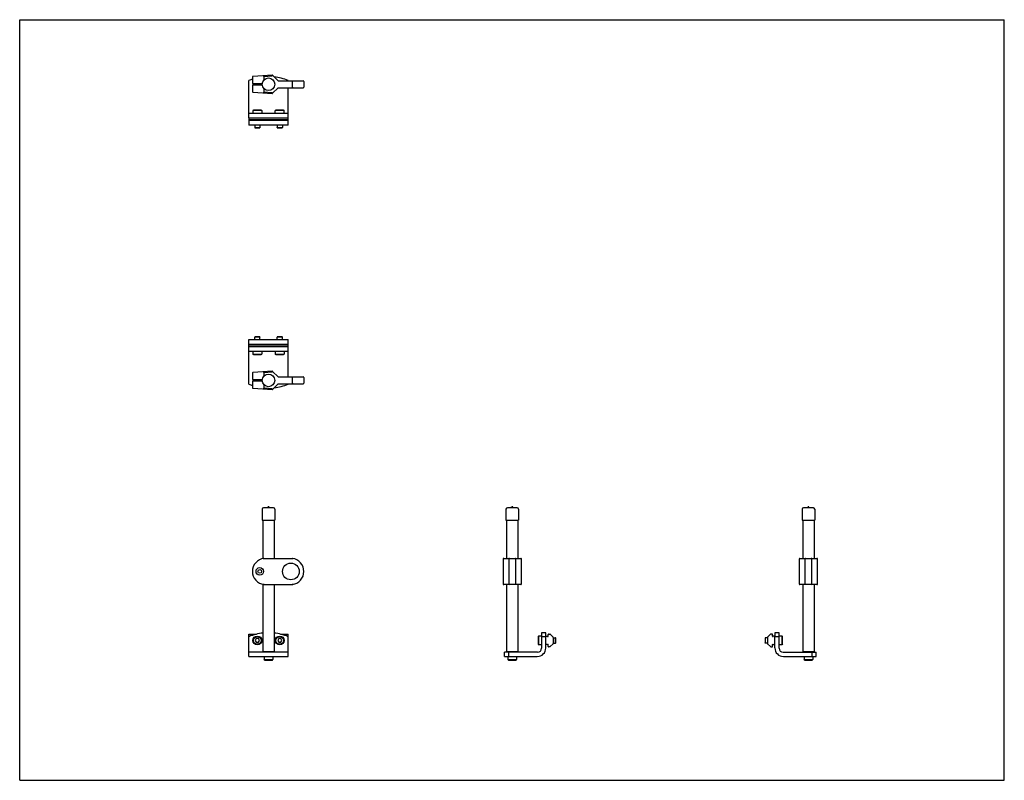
# Model space of a CAD drawing. Header units: inches. Extents: x 0 to 44, y 0 to 34.
import ezdxf

# ---------------------------------------------------------------- set-up
doc = ezdxf.new("R2010")
doc.units = ezdxf.units.IN
doc.header["$LTSCALE"] = 2.42
doc.header["$MEASUREMENT"] = 0
doc.layers.get('0').update_dxf_attribs({"linetype": 'CONTINUOUS'})
for name, color, linetype in [('DNR_75M_PM_4_10_STEP_200830_BL6', 7, 'CONTINUOUS'), ('DNR_75M_PM_4_10_STEP_20083_BL11', 7, 'CONTINUOUS'), ('DNR_75M_PM_4_10_STEP_202004_BL2', 7, 'CONTINUOUS'), ('DNR_75M_PM_4_10_STEP_20200_BL12', 7, 'CONTINUOUS'), ('DNR_75M_PM_4_10_STEP_202027_BL3', 7, 'CONTINUOUS'), ('DNR_75M_PM_4_10_STEP_20202_BL14', 7, 'CONTINUOUS'), ('DNR_75M_PM_4_10_STEP_807_13_BL7', 7, 'CONTINUOUS'), ('DNR_75M_PM_4_10_STEP_807_13_BL9', 7, 'CONTINUOUS'), ('DNR_75M_PM_4_10_STEP_807_94_BL1', 7, 'CONTINUOUS'), ('DNR_75M_PM_4_10_STEP_807_9_BL15', 7, 'CONTINUOUS'), ('DNR_75M_PM_4_10_STEP_920692_BL0', 7, 'CONTINUOUS'), ('DNR_75M_PM_4_10_STEP_920693_BL4', 7, 'CONTINUOUS'), ('DNR_75M_PM_4_10_STEP_920693_BL5', 7, 'CONTINUOUS'), ('DNR_75M_PM_4_10_STEP_920693_BL8', 7, 'CONTINUOUS'), ('DNR_75M_PM_4_10_STEP_92069_BL10', 7, 'CONTINUOUS'), ('DNR_75M_PM_4_10_STEP_92069_BL13', 7, 'CONTINUOUS')]:
    doc.layers.add(name, color=color, linetype=linetype)

# ---------------------------------------------------------------- blocks, each defined once
blk = doc.blocks.new('DNR_75M_PM_4_10_STEP_920692_BL0', base_point=(16.566, 5.456))
at = {"layer": 'DNR_75M_PM_4_10_STEP_920692_BL0', "color": 7, "linetype": 'CONTINUOUS'}
for p, q in [((10.923, 5.535), (10.923, 5.401)), ((10.923, 5.401), (11.317, 5.401)), ((10.947, 5.377), (10.923, 5.401)), ((10.947, 5.377), (11.293, 5.377)), ((11.293, 5.377), (11.317, 5.401)), ((11.317, 5.535), (11.317, 5.401)), ((21.815, 5.535), (21.815, 5.401)), ((21.838, 5.377), (21.815, 5.401)), ((21.815, 5.401), (22.208, 5.401)), ((21.838, 5.377), (22.185, 5.377)), ((22.208, 5.401), (22.185, 5.377)), ((22.208, 5.535), (22.208, 5.401))]:
    blk.add_line(p, q, dxfattribs=at)
blk = doc.blocks.new('DNR_75M_PM_4_10_STEP_807_94_BL1', base_point=(16.566, 14.89))
at = {"layer": 'DNR_75M_PM_4_10_STEP_807_94_BL1', "color": 7, "linetype": 'CONTINUOUS'}
for p, q in [((10.838, 12.123), (10.838, 11.623)), ((11.338, 12.185), (10.901, 12.185)), ((11.1, 12.217), (11.061, 12.194)), ((11.178, 12.194), (11.14, 12.217)), ((11.401, 12.123), (11.401, 11.623)), ((21.73, 12.123), (21.73, 11.623)), ((22.23, 12.185), (21.793, 12.185)), ((21.992, 12.217), (21.953, 12.194)), ((22.031, 12.217), (22.07, 12.194)), ((22.293, 12.123), (22.293, 11.623)), ((10.838, 11.623), (11.401, 11.623)), ((21.73, 11.623), (22.293, 11.623))]:
    blk.add_line(p, q, dxfattribs=at)
blk.add_circle((11.12, 17.877), 0.281, dxfattribs=at)
for centre, radius, start, end in [((10.901, 12.123), 0.0625, 90, 180), ((11.029, 12.248), 0.0625, 270, 301), ((11.12, 12.184), 0.0391, 90.3475, 120.9998), ((11.119, 12.184), 0.0391, 59.0002, 89.6525), ((11.211, 12.248), 0.0625, 239, 270), ((11.338, 12.123), 0.0625, 0, 90), ((21.793, 12.123), 0.0625, 90, 180), ((21.921, 12.248), 0.0625, 270, 301), ((22.012, 12.184), 0.0391, 90.3475, 120.9998), ((22.011, 12.184), 0.0391, 59.0002, 89.6525), ((22.102, 12.248), 0.0625, 239, 270), ((22.23, 12.123), 0.0625, 0, 90)]:
    blk.add_arc(centre, radius, start, end, dxfattribs=at)
blk = doc.blocks.new('DNR_75M_PM_4_10_STEP_202004_BL2', base_point=(16.878, 12.456))
at = {"layer": 'DNR_75M_PM_4_10_STEP_202004_BL2', "color": 7, "linetype": 'CONTINUOUS'}
for p, q in [((10.245, 17.71), (10.245, 19.377)), ((11.977, 19.377), (10.263, 19.377)), ((11.995, 18.032), (11.995, 19.377)), ((10.245, 19.189), (11.995, 19.189)), ((11.995, 17.722), (11.995, 17.71)), ((10.245, 5.535), (10.245, 6.421)), ((11.995, 5.535), (11.995, 6.421)), ((23.323, 6.598), (23.323, 5.911)), ((23.511, 6.598), (23.323, 6.598)), ((23.511, 6.421), (23.323, 6.421)), ((23.511, 6.428), (23.511, 6.598)), ((23.511, 5.915), (23.511, 6.421)), ((11.995, 5.723), (10.245, 5.723)), ((21.667, 5.535), (21.667, 5.723)), ((23.135, 5.723), (21.667, 5.723)), ((21.845, 5.723), (21.845, 5.535)), ((10.245, 5.535), (11.995, 5.535)), ((21.667, 5.535), (23.131, 5.535))]:
    blk.add_line(p, q, dxfattribs=at)
for centre, radius, start, end in [((11.12, 19.783), 2.25, 247.1146, 251.3351), ((11.12, 19.783), 2.25, 276.5289, 292.8854), ((11.12, 4.348), 2.25, 96.3799, 112.8854), ((11.12, 4.348), 2.25, 67.1146, 83.6201), ((23.131, 5.915), 0.38, 270, 360), ((23.135, 5.911), 0.188, 270, 360)]:
    blk.add_arc(centre, radius, start, end, dxfattribs=at)
blk = doc.blocks.new('DNR_75M_PM_4_10_STEP_202027_BL3', base_point=(16.566, 8.673))
at = {"layer": 'DNR_75M_PM_4_10_STEP_202027_BL3', "color": 7, "linetype": 'CONTINUOUS'}
for p, q in [((10.87, 11.623), (10.87, 9.914)), ((11.37, 11.623), (11.37, 9.922)), ((21.761, 11.623), (21.761, 9.922)), ((22.261, 11.623), (22.261, 9.922)), ((10.87, 8.759), (10.87, 5.754)), ((11.37, 8.752), (11.37, 5.754)), ((21.761, 8.752), (21.761, 5.754)), ((22.261, 8.752), (22.261, 5.754)), ((10.87, 5.754), (11.37, 5.754)), ((10.901, 5.723), (10.87, 5.754)), ((11.37, 5.754), (11.338, 5.723)), ((21.793, 5.723), (21.761, 5.754)), ((21.761, 5.754), (22.261, 5.754)), ((22.23, 5.723), (22.261, 5.754))]:
    blk.add_line(p, q, dxfattribs=at)
blk = doc.blocks.new('DNR_75M_PM_4_10_STEP_920693_BL4', base_point=(10.62, 12.937))
at = {"layer": 'DNR_75M_PM_4_10_STEP_920693_BL4', "color": 7, "linetype": 'CONTINUOUS'}
for p, q in [((10.506, 19.819), (10.502, 19.815)), ((10.738, 19.815), (10.502, 19.815)), ((10.502, 19.705), (10.502, 19.815)), ((10.734, 19.819), (10.506, 19.819)), ((10.734, 19.819), (10.738, 19.815)), ((10.738, 19.705), (10.738, 19.815)), ((10.423, 19.189), (10.423, 19.055)), ((10.423, 19.055), (10.817, 19.055)), ((10.447, 19.031), (10.423, 19.055)), ((10.447, 19.031), (10.793, 19.031)), ((10.793, 19.031), (10.817, 19.055)), ((10.817, 19.189), (10.817, 19.055)), ((10.574, 6.332), (10.529, 6.253)), ((10.529, 6.253), (10.574, 6.174)), ((10.665, 6.332), (10.574, 6.332)), ((10.574, 6.174), (10.665, 6.174)), ((10.711, 6.253), (10.665, 6.332)), ((10.665, 6.174), (10.711, 6.253))]:
    blk.add_line(p, q, dxfattribs=at)
for radius in [0.197, 0.173]:
    blk.add_circle((10.62, 6.253), radius, dxfattribs=at)
blk = doc.blocks.new('DNR_75M_PM_4_10_STEP_920693_BL5', base_point=(17.688, 12.937))
at = {"layer": 'DNR_75M_PM_4_10_STEP_920693_BL5', "color": 7, "linetype": 'CONTINUOUS'}
for p, q in [((11.506, 19.819), (11.502, 19.815)), ((11.738, 19.815), (11.502, 19.815)), ((11.502, 19.705), (11.502, 19.815)), ((11.734, 19.819), (11.506, 19.819)), ((11.734, 19.819), (11.738, 19.815)), ((11.738, 19.705), (11.738, 19.815)), ((11.423, 19.189), (11.423, 19.055)), ((11.423, 19.055), (11.817, 19.055)), ((11.447, 19.031), (11.423, 19.055)), ((11.447, 19.031), (11.793, 19.031)), ((11.793, 19.031), (11.817, 19.055)), ((11.817, 19.189), (11.817, 19.055)), ((11.574, 6.332), (11.529, 6.253)), ((11.529, 6.253), (11.574, 6.174)), ((11.665, 6.332), (11.574, 6.332)), ((11.574, 6.174), (11.665, 6.174)), ((11.711, 6.253), (11.665, 6.332)), ((11.665, 6.174), (11.711, 6.253)), ((23.166, 6.426), (23.19, 6.45)), ((23.166, 6.426), (23.166, 6.08)), ((23.19, 6.45), (23.19, 6.056)), ((23.323, 6.45), (23.19, 6.45)), ((23.839, 6.371), (23.949, 6.371)), ((23.949, 6.135), (23.949, 6.371)), ((23.953, 6.367), (23.949, 6.371)), ((23.953, 6.139), (23.953, 6.367)), ((23.166, 6.08), (23.19, 6.056)), ((23.323, 6.056), (23.19, 6.056)), ((23.839, 6.135), (23.949, 6.135)), ((23.953, 6.139), (23.949, 6.135))]:
    blk.add_line(p, q, dxfattribs=at)
for radius in [0.197, 0.173]:
    blk.add_circle((11.62, 6.253), radius, dxfattribs=at)
blk = doc.blocks.new('DNR_75M_PM_4_10_STEP_200830_BL6', base_point=(17.042, 12.837))
at = {"layer": 'DNR_75M_PM_4_10_STEP_200830_BL6', "color": 7, "linetype": 'CONTINUOUS'}
for p, q in [((10.245, 19.705), (11.995, 19.705)), ((10.245, 19.377), (10.245, 19.705)), ((11.995, 19.482), (10.245, 19.482)), ((11.995, 19.452), (10.245, 19.452)), ((10.263, 19.377), (10.245, 19.377)), ((11.995, 19.377), (11.977, 19.377)), ((11.995, 19.377), (11.995, 19.705)), ((10.245, 6.533), (10.583, 6.533)), ((10.245, 6.421), (10.245, 6.533)), ((10.245, 6.438), (10.288, 6.438)), ((11.656, 6.533), (11.995, 6.533)), ((11.952, 6.438), (11.995, 6.438)), ((11.995, 6.421), (11.995, 6.533)), ((23.511, 6.075), (23.511, 6.428)), ((23.521, 6.438), (23.586, 6.438)), ((23.616, 6.438), (23.616, 6.523)), ((23.626, 6.533), (23.69, 6.533)), ((23.704, 6.527), (23.837, 6.395)), ((23.839, 6.388), (23.839, 6.115)), ((23.586, 6.065), (23.521, 6.065)), ((23.616, 5.98), (23.616, 6.065)), ((23.69, 5.97), (23.626, 5.97)), ((23.837, 6.108), (23.704, 5.976))]:
    blk.add_line(p, q, dxfattribs=at)
for centre, radius, start, end in [((23.521, 6.428), 0.01, 90, 180), ((23.601, 6.438), 0.015, 180, 360), ((23.626, 6.523), 0.01, 90, 180), ((23.69, 6.513), 0.02, 45, 90), ((23.829, 6.388), 0.01, 0, 45), ((23.521, 6.075), 0.01, 180, 270), ((23.601, 6.065), 0.015, 0, 180), ((23.626, 5.98), 0.01, 180, 270), ((23.69, 5.99), 0.02, 270, 315), ((23.829, 6.115), 0.01, 315, 360)]:
    blk.add_arc(centre, radius, start, end, dxfattribs=at)
blk = doc.blocks.new('DNR_75M_PM_4_10_STEP_807_13_BL7', base_point=(16.41, 13.516))
at = {"layer": 'DNR_75M_PM_4_10_STEP_807_13_BL7', "color": 7, "linetype": 'CONTINUOUS'}
for p, q in [((10.4, 18.199), (10.4, 17.917)), ((11.286, 18.286), (10.428, 18.229)), ((10.913, 18.231), (11.283, 18.256)), ((10.913, 18.231), (10.913, 18.067)), ((11.301, 18.28), (11.544, 18.037)), ((10.4, 17.917), (10.841, 17.917)), ((10.841, 17.837), (10.4, 17.837)), ((10.4, 17.837), (10.4, 17.555)), ((10.913, 17.686), (10.913, 17.522)), ((11.544, 17.716), (11.301, 17.473)), ((11.558, 18.032), (12.67, 18.032)), ((11.558, 17.722), (12.67, 17.722)), ((12.186, 17.752), (12.186, 18.002)), ((12.7, 18.002), (12.7, 17.752)), ((10.428, 17.525), (11.286, 17.467)), ((11.283, 17.497), (10.913, 17.522)), ((10.913, 9.922), (12.186, 9.922)), ((12.186, 9.922), (12.184, 9.892)), ((21.602, 9.896), (21.602, 9.892)), ((21.602, 9.892), (21.602, 8.782)), ((21.632, 9.922), (21.626, 9.921)), ((21.632, 9.922), (21.632, 9.922)), ((21.632, 9.922), (22.391, 9.922)), ((21.856, 9.892), (21.856, 8.782)), ((22.166, 8.782), (22.166, 9.892)), ((22.391, 9.922), (22.391, 9.922)), ((22.421, 8.782), (22.421, 9.892)), ((10.913, 8.752), (12.186, 8.752)), ((12.184, 8.782), (12.186, 8.752)), ((21.602, 8.782), (21.602, 8.781)), ((21.627, 8.752), (21.632, 8.752)), ((22.391, 8.752), (21.632, 8.752)), ((21.632, 8.752), (21.632, 8.752)), ((22.391, 8.752), (22.391, 8.752)), ((22.391, 8.752), (22.396, 8.752))]:
    blk.add_line(p, q, dxfattribs=at)
for points in [[(10.428, 18.229), (10.424, 18.228), (10.42, 18.227), (10.416, 18.225), (10.412, 18.223), (10.409, 18.22), (10.406, 18.217), (10.404, 18.214), (10.402, 18.21), (10.401, 18.206), (10.4, 18.202), (10.4, 18.199)], [(10.4, 17.555), (10.4, 17.552), (10.401, 17.547), (10.402, 17.543), (10.404, 17.54), (10.406, 17.536), (10.409, 17.533), (10.412, 17.53), (10.416, 17.528), (10.42, 17.526), (10.424, 17.525), (10.428, 17.525)], [(21.626, 9.921), (21.622, 9.92), (21.618, 9.918), (21.614, 9.915), (21.61, 9.912), (21.607, 9.909), (21.605, 9.905), (21.603, 9.901), (21.602, 9.896)], [(22.397, 9.921), (22.392, 9.922), (22.391, 9.922)], [(22.421, 9.892), (22.421, 9.896), (22.42, 9.901), (22.418, 9.905), (22.416, 9.909), (22.413, 9.912), (22.409, 9.915), (22.405, 9.918), (22.401, 9.92), (22.397, 9.921)], [(21.602, 8.781), (21.602, 8.777), (21.604, 8.772), (21.605, 8.768), (21.608, 8.764), (21.611, 8.761), (21.614, 8.758), (21.618, 8.755), (21.622, 8.753), (21.627, 8.752)], [(22.396, 8.752), (22.401, 8.754), (22.405, 8.755), (22.409, 8.758), (22.412, 8.761), (22.415, 8.764), (22.418, 8.768), (22.419, 8.772), (22.42, 8.777), (22.421, 8.781), (22.421, 8.782)]]:
    blk.add_lwpolyline(points, dxfattribs=at)
for centre, radius in [((12.12, 9.337), 0.375), ((10.73, 9.337), 0.17), ((10.73, 9.337), 0.0827)]:
    blk.add_circle(centre, radius, dxfattribs=at)
for centre, radius, start, end in [((11.287, 18.266), 0.02, 45, 93.8353), ((11.558, 18.052), 0.02, 225, 269.9999), ((11.558, 17.702), 0.02, 90, 135), ((12.67, 18.002), 0.03, 0, 89.9974), ((12.67, 17.752), 0.03, 270, 360), ((11.287, 17.487), 0.02, 266.1647, 315), ((10.99, 9.337), 0.59, 97.4646, 262.5354), ((12.11, 9.337), 0.59, 277.4645, 82.5355), ((21.632, 9.891), 0.0305, 91.151, 99.3561), ((21.886, 9.892), 0.03, 90, 179.9982), ((22.136, 9.892), 0.03, 0.0021, 90), ((22.391, 9.891), 0.0306, 80.6907, 88.7897), ((21.632, 8.782), 0.0306, 260.6772, 268.8567), ((21.886, 8.782), 0.03, 180.0009, 270), ((22.136, 8.782), 0.03, 270, 359.9988), ((22.391, 8.782), 0.0305, 271.1656, 279.3689)]:
    blk.add_arc(centre, radius, start, end, dxfattribs=at)
for points, knots in [([(10.913, 18.231), (10.913, 18.233), (10.913, 18.237), (10.912, 18.242), (10.912, 18.248), (10.912, 18.252), (10.912, 18.255), (10.912, 18.257), (10.912, 18.258), (10.913, 18.259), (10.913, 18.26), (10.913, 18.26), (10.913, 18.26), (10.913, 18.261), (10.913, 18.261), (10.913, 18.261), (10.913, 18.261)], [0, 0, 0, 0, 0.193872, 0.380522, 0.552219, 0.702678, 0.826318, 0.876554, 0.918495, 0.936245, 0.951792, 0.965115, 0.976218, 0.985125, 0.991905, 1, 1, 1, 1]), ([(12.184, 18.032), (12.184, 18.032), (12.185, 18.031), (12.185, 18.031), (12.185, 18.031), (12.185, 18.031), (12.185, 18.03), (12.185, 18.03), (12.185, 18.029), (12.185, 18.028), (12.186, 18.026), (12.186, 18.023), (12.186, 18.018), (12.186, 18.013), (12.186, 18.007), (12.186, 18.004), (12.186, 18.002)], [0, 0, 0, 0, 0.008067, 0.014845, 0.023752, 0.034857, 0.048188, 0.063748, 0.081517, 0.123509, 0.173803, 0.297547, 0.448075, 0.619785, 0.806347, 1, 1, 1, 1]), ([(12.186, 17.752), (12.186, 17.75), (12.186, 17.746), (12.186, 17.74), (12.186, 17.735), (12.186, 17.731), (12.186, 17.727), (12.185, 17.725), (12.185, 17.724), (12.185, 17.723), (12.185, 17.723), (12.185, 17.722), (12.185, 17.722), (12.185, 17.722), (12.184, 17.722), (12.184, 17.722)], [0, 0, 0, 0, 0.193641, 0.380189, 0.551921, 0.702477, 0.826221, 0.876492, 0.918455, 0.951756, 0.965084, 0.976194, 0.985112, 0.991905, 1, 1, 1, 1]), ([(10.913, 17.492), (10.913, 17.492), (10.913, 17.492), (10.913, 17.493), (10.913, 17.493), (10.913, 17.493), (10.913, 17.494), (10.913, 17.494), (10.912, 17.495), (10.912, 17.496), (10.912, 17.498), (10.912, 17.501), (10.912, 17.506), (10.912, 17.511), (10.913, 17.516), (10.913, 17.52), (10.913, 17.522)], [0, 0, 0, 0, 0.008096, 0.014876, 0.023783, 0.034887, 0.04821, 0.063757, 0.081506, 0.123448, 0.173684, 0.297325, 0.447785, 0.619483, 0.806129, 1, 1, 1, 1]), ([(10.913, 9.892), (10.913, 9.894), (10.913, 9.898), (10.912, 9.903), (10.912, 9.908), (10.912, 9.913), (10.912, 9.916), (10.912, 9.918), (10.912, 9.919), (10.913, 9.92), (10.913, 9.92), (10.913, 9.921), (10.913, 9.921), (10.913, 9.921), (10.913, 9.922), (10.913, 9.922), (10.913, 9.922)], [0, 0, 0, 0, 0.193483, 0.379853, 0.551456, 0.702008, 0.825891, 0.876278, 0.918364, 0.936176, 0.951774, 0.965135, 0.976261, 0.985179, 0.991957, 1, 1, 1, 1]), ([(21.627, 9.921), (21.626, 9.921), (21.622, 9.92), (21.617, 9.918), (21.613, 9.915), (21.609, 9.911), (21.606, 9.907), (21.604, 9.903), (21.602, 9.897), (21.602, 9.894), (21.602, 9.892)], [0, 0, 0, 0, 0.12493, 0.249725, 0.374539, 0.499504, 0.62454, 0.749674, 0.874941, 1, 1, 1, 1]), ([(22.421, 9.892), (22.421, 9.894), (22.42, 9.897), (22.419, 9.903), (22.417, 9.907), (22.414, 9.911), (22.41, 9.915), (22.405, 9.918), (22.401, 9.92), (22.397, 9.921), (22.396, 9.921)], [0, 0, 0, 0, 0.125067, 0.250342, 0.375472, 0.500504, 0.625469, 0.750282, 0.875074, 1, 1, 1, 1]), ([(10.913, 8.752), (10.913, 8.752), (10.913, 8.752), (10.913, 8.752), (10.913, 8.752), (10.913, 8.753), (10.913, 8.753), (10.912, 8.754), (10.912, 8.755), (10.912, 8.758), (10.912, 8.761), (10.912, 8.765), (10.912, 8.77), (10.913, 8.776), (10.913, 8.78), (10.913, 8.782)], [0, 0, 0, 0, 0.008079, 0.014877, 0.02381, 0.034949, 0.048316, 0.081725, 0.123807, 0.174188, 0.298055, 0.448588, 0.620173, 0.80653, 1, 1, 1, 1]), ([(21.602, 8.781), (21.602, 8.78), (21.602, 8.776), (21.604, 8.771), (21.606, 8.766), (21.609, 8.762), (21.613, 8.758), (21.617, 8.755), (21.622, 8.753), (21.626, 8.752), (21.627, 8.752)], [0, 0, 0, 0, 0.125067, 0.250343, 0.375475, 0.500506, 0.625469, 0.750281, 0.875073, 1, 1, 1, 1]), ([(22.396, 8.752), (22.397, 8.752), (22.401, 8.753), (22.405, 8.755), (22.41, 8.758), (22.414, 8.762), (22.417, 8.766), (22.419, 8.771), (22.42, 8.776), (22.421, 8.78), (22.421, 8.781)], [0, 0, 0, 0, 0.124932, 0.249727, 0.37454, 0.499507, 0.624543, 0.749675, 0.874941, 1, 1, 1, 1])]:
    blk.add_open_spline(points, degree=3, knots=knots, dxfattribs=at)
blk = doc.blocks.new('DNR_75M_PM_4_10_STEP_920693_BL8', base_point=(10.62, 29.564))
at = {"layer": 'DNR_75M_PM_4_10_STEP_920693_BL8', "color": 7, "linetype": 'CONTINUOUS'}
for p, q in [((10.447, 29.958), (10.423, 29.934)), ((10.423, 29.934), (10.423, 29.801)), ((10.817, 29.934), (10.423, 29.934)), ((10.793, 29.958), (10.447, 29.958)), ((10.793, 29.958), (10.817, 29.934)), ((10.817, 29.934), (10.817, 29.801)), ((10.502, 29.285), (10.502, 29.175)), ((10.502, 29.175), (10.506, 29.171)), ((10.502, 29.175), (10.738, 29.175)), ((10.506, 29.171), (10.734, 29.171)), ((10.738, 29.175), (10.734, 29.171)), ((10.738, 29.285), (10.738, 29.175))]:
    blk.add_line(p, q, dxfattribs=at)
blk = doc.blocks.new('DNR_75M_PM_4_10_STEP_807_13_BL9', base_point=(23.028, 20.137))
at = {"layer": 'DNR_75M_PM_4_10_STEP_807_13_BL9', "color": 7, "linetype": 'CONTINUOUS'}
for p, q in [((10.4, 31.435), (10.4, 31.153)), ((11.286, 31.522), (10.428, 31.465)), ((10.913, 31.467), (11.283, 31.492)), ((10.913, 31.467), (10.913, 31.303)), ((11.301, 31.516), (11.544, 31.273)), ((11.558, 31.268), (12.67, 31.268)), ((10.4, 31.153), (10.841, 31.153)), ((10.4, 31.073), (10.4, 30.791)), ((10.841, 31.073), (10.4, 31.073)), ((10.913, 30.922), (10.913, 30.758)), ((11.544, 30.952), (11.301, 30.709)), ((11.558, 30.958), (12.67, 30.958)), ((12.186, 30.988), (12.186, 31.238)), ((12.7, 31.238), (12.7, 30.988)), ((10.428, 30.761), (11.286, 30.703)), ((11.283, 30.733), (10.913, 30.758)), ((34.838, 9.896), (34.838, 9.892)), ((34.838, 9.892), (34.838, 8.782)), ((34.868, 9.922), (34.862, 9.921)), ((34.868, 9.922), (34.868, 9.922)), ((34.868, 9.922), (35.627, 9.922)), ((35.092, 9.892), (35.092, 8.782)), ((35.402, 8.782), (35.402, 9.892)), ((35.627, 9.922), (35.627, 9.922)), ((35.657, 8.782), (35.657, 9.892)), ((34.838, 8.782), (34.838, 8.781)), ((34.863, 8.752), (34.868, 8.752)), ((35.627, 8.752), (34.868, 8.752)), ((34.868, 8.752), (34.868, 8.752)), ((35.627, 8.752), (35.632, 8.752)), ((35.627, 8.752), (35.627, 8.752))]:
    blk.add_line(p, q, dxfattribs=at)
for points in [[(10.428, 31.465), (10.424, 31.464), (10.42, 31.463), (10.416, 31.461), (10.412, 31.459), (10.409, 31.456), (10.406, 31.453), (10.404, 31.45), (10.402, 31.446), (10.401, 31.442), (10.4, 31.438), (10.4, 31.435)], [(10.4, 30.791), (10.4, 30.788), (10.401, 30.783), (10.402, 30.779), (10.404, 30.776), (10.406, 30.772), (10.409, 30.769), (10.412, 30.766), (10.416, 30.764), (10.42, 30.762), (10.424, 30.761), (10.428, 30.761)], [(34.862, 9.921), (34.858, 9.92), (34.854, 9.918), (34.85, 9.915), (34.846, 9.912), (34.843, 9.909), (34.841, 9.905), (34.839, 9.901), (34.838, 9.896)], [(35.633, 9.921), (35.628, 9.922), (35.627, 9.922)], [(35.657, 9.892), (35.657, 9.896), (35.656, 9.901), (35.654, 9.905), (35.652, 9.909), (35.649, 9.912), (35.645, 9.915), (35.641, 9.918), (35.637, 9.92), (35.633, 9.921)], [(34.838, 8.781), (34.838, 8.777), (34.84, 8.772), (34.841, 8.768), (34.844, 8.764), (34.847, 8.761), (34.85, 8.758), (34.854, 8.755), (34.858, 8.753), (34.863, 8.752)], [(35.632, 8.752), (35.637, 8.754), (35.641, 8.755), (35.645, 8.758), (35.648, 8.761), (35.651, 8.764), (35.654, 8.768), (35.655, 8.772), (35.656, 8.777), (35.657, 8.781), (35.657, 8.782)]]:
    blk.add_lwpolyline(points, dxfattribs=at)
for centre, radius, start, end in [((11.287, 31.502), 0.02, 45, 93.8353), ((11.558, 31.288), 0.02, 225, 269.9999), ((12.67, 31.238), 0.03, 0, 89.9974), ((11.558, 30.938), 0.02, 90, 135), ((12.67, 30.988), 0.03, 270, 360), ((11.287, 30.723), 0.02, 266.1647, 315), ((12.11, 9.337), 0.59, 80.5074, 82.5355), ((34.868, 9.891), 0.0305, 91.151, 99.3561), ((35.122, 9.892), 0.03, 90, 179.9982), ((35.372, 9.892), 0.03, 0.0021, 90), ((35.627, 9.891), 0.0306, 80.6907, 88.7897), ((12.11, 9.337), 0.59, 277.4646, 279.2369), ((34.868, 8.782), 0.0306, 260.6772, 268.8567), ((35.122, 8.782), 0.03, 180.0009, 270), ((35.372, 8.782), 0.03, 270, 359.9988), ((35.627, 8.782), 0.0305, 271.1656, 279.3689)]:
    blk.add_arc(centre, radius, start, end, dxfattribs=at)
for points, knots in [([(10.913, 31.467), (10.913, 31.469), (10.913, 31.473), (10.912, 31.478), (10.912, 31.484), (10.912, 31.488), (10.912, 31.491), (10.912, 31.493), (10.912, 31.494), (10.913, 31.495), (10.913, 31.496), (10.913, 31.496), (10.913, 31.496), (10.913, 31.497), (10.913, 31.497), (10.913, 31.497), (10.913, 31.497)], [0, 0, 0, 0, 0.193872, 0.380522, 0.552219, 0.702678, 0.826318, 0.876554, 0.918495, 0.936245, 0.951792, 0.965115, 0.976218, 0.985125, 0.991905, 1, 1, 1, 1]), ([(12.184, 31.268), (12.184, 31.268), (12.185, 31.267), (12.185, 31.267), (12.185, 31.267), (12.185, 31.267), (12.185, 31.266), (12.185, 31.266), (12.185, 31.265), (12.185, 31.264), (12.186, 31.262), (12.186, 31.259), (12.186, 31.254), (12.186, 31.249), (12.186, 31.243), (12.186, 31.24), (12.186, 31.238)], [0, 0, 0, 0, 0.008067, 0.014845, 0.023752, 0.034857, 0.048188, 0.063748, 0.081517, 0.123509, 0.173803, 0.297547, 0.448075, 0.619785, 0.806347, 1, 1, 1, 1]), ([(12.186, 30.988), (12.186, 30.986), (12.186, 30.982), (12.186, 30.976), (12.186, 30.971), (12.186, 30.967), (12.186, 30.963), (12.185, 30.961), (12.185, 30.96), (12.185, 30.959), (12.185, 30.959), (12.185, 30.958), (12.185, 30.958), (12.185, 30.958), (12.184, 30.958), (12.184, 30.958)], [0, 0, 0, 0, 0.193641, 0.380189, 0.551921, 0.702477, 0.826221, 0.876492, 0.918455, 0.951756, 0.965084, 0.976194, 0.985112, 0.991905, 1, 1, 1, 1]), ([(10.913, 30.728), (10.913, 30.728), (10.913, 30.728), (10.913, 30.729), (10.913, 30.729), (10.913, 30.729), (10.913, 30.73), (10.913, 30.73), (10.912, 30.731), (10.912, 30.732), (10.912, 30.734), (10.912, 30.737), (10.912, 30.742), (10.912, 30.747), (10.913, 30.752), (10.913, 30.756), (10.913, 30.758)], [0, 0, 0, 0, 0.008096, 0.014876, 0.023783, 0.034887, 0.04821, 0.063757, 0.081506, 0.123448, 0.173684, 0.297325, 0.447785, 0.619483, 0.806129, 1, 1, 1, 1]), ([(34.863, 9.921), (34.862, 9.921), (34.858, 9.92), (34.853, 9.918), (34.849, 9.915), (34.845, 9.911), (34.842, 9.907), (34.84, 9.903), (34.838, 9.897), (34.838, 9.894), (34.838, 9.892)], [0, 0, 0, 0, 0.12493, 0.249725, 0.374539, 0.499504, 0.62454, 0.749674, 0.874941, 1, 1, 1, 1]), ([(35.657, 9.892), (35.657, 9.894), (35.656, 9.897), (35.655, 9.903), (35.653, 9.907), (35.65, 9.911), (35.646, 9.915), (35.641, 9.918), (35.637, 9.92), (35.633, 9.921), (35.632, 9.921)], [0, 0, 0, 0, 0.125067, 0.250342, 0.375472, 0.500504, 0.625469, 0.750282, 0.875074, 1, 1, 1, 1]), ([(34.838, 8.781), (34.838, 8.78), (34.838, 8.776), (34.84, 8.771), (34.842, 8.766), (34.845, 8.762), (34.849, 8.758), (34.853, 8.755), (34.858, 8.753), (34.862, 8.752), (34.863, 8.752)], [0, 0, 0, 0, 0.125067, 0.250343, 0.375475, 0.500506, 0.625469, 0.750281, 0.875073, 1, 1, 1, 1]), ([(35.632, 8.752), (35.633, 8.752), (35.637, 8.753), (35.641, 8.755), (35.646, 8.758), (35.65, 8.762), (35.653, 8.766), (35.655, 8.771), (35.656, 8.776), (35.657, 8.78), (35.657, 8.781)], [0, 0, 0, 0, 0.124932, 0.249727, 0.37454, 0.499507, 0.624543, 0.749675, 0.874941, 1, 1, 1, 1])]:
    blk.add_open_spline(points, degree=3, knots=knots, dxfattribs=at)
blk = doc.blocks.new('DNR_75M_PM_4_10_STEP_92069_BL10', base_point=(22.758, 18.007))
at = {"layer": 'DNR_75M_PM_4_10_STEP_92069_BL10', "color": 7, "linetype": 'CONTINUOUS'}
for p, q in [((11.447, 29.958), (11.423, 29.934)), ((11.423, 29.801), (11.423, 29.934)), ((11.817, 29.934), (11.423, 29.934)), ((11.793, 29.958), (11.447, 29.958)), ((11.793, 29.958), (11.817, 29.934)), ((11.817, 29.801), (11.817, 29.934)), ((11.502, 29.285), (11.502, 29.175)), ((11.506, 29.171), (11.502, 29.175)), ((11.502, 29.175), (11.738, 29.175)), ((11.506, 29.171), (11.734, 29.171)), ((11.734, 29.171), (11.738, 29.175)), ((11.738, 29.285), (11.738, 29.175)), ((33.309, 6.371), (33.306, 6.367)), ((33.306, 6.367), (33.306, 6.139)), ((33.419, 6.371), (33.309, 6.371)), ((33.309, 6.371), (33.309, 6.135)), ((34.069, 6.45), (33.935, 6.45)), ((34.093, 6.426), (34.069, 6.45)), ((34.069, 6.056), (34.069, 6.45)), ((34.093, 6.08), (34.093, 6.426)), ((33.309, 6.135), (33.306, 6.139)), ((33.419, 6.135), (33.309, 6.135)), ((34.069, 6.056), (33.935, 6.056)), ((34.093, 6.08), (34.069, 6.056))]:
    blk.add_line(p, q, dxfattribs=at)
blk = doc.blocks.new('DNR_75M_PM_4_10_STEP_20083_BL11', base_point=(21.996, 17.791))
at = {"layer": 'DNR_75M_PM_4_10_STEP_20083_BL11', "color": 7, "linetype": 'CONTINUOUS'}
for p, q in [((10.245, 29.613), (10.245, 29.285)), ((10.245, 29.613), (10.263, 29.613)), ((10.245, 29.538), (11.995, 29.538)), ((10.245, 29.508), (11.995, 29.508)), ((11.977, 29.613), (11.995, 29.613)), ((11.995, 29.285), (11.995, 29.613)), ((11.995, 29.285), (10.245, 29.285)), ((33.419, 6.388), (33.419, 6.115)), ((33.422, 6.395), (33.555, 6.527)), ((33.632, 6.533), (33.569, 6.533)), ((33.642, 6.438), (33.642, 6.523)), ((33.737, 6.438), (33.672, 6.438)), ((33.747, 6.075), (33.747, 6.428)), ((33.555, 5.976), (33.422, 6.108)), ((33.569, 5.97), (33.632, 5.97)), ((33.642, 5.98), (33.642, 6.065)), ((33.672, 6.065), (33.737, 6.065))]:
    blk.add_line(p, q, dxfattribs=at)
for centre, radius, start, end in [((33.429, 6.388), 0.01, 135, 180), ((33.569, 6.513), 0.02, 90, 135), ((33.632, 6.523), 0.01, 0, 90), ((33.657, 6.438), 0.015, 180, 360), ((33.737, 6.428), 0.01, 0, 90), ((33.429, 6.115), 0.01, 180, 225), ((33.569, 5.99), 0.02, 225, 270), ((33.632, 5.98), 0.01, 270, 360), ((33.657, 6.065), 0.015, 0, 180), ((33.737, 6.075), 0.01, 270, 360)]:
    blk.add_arc(centre, radius, start, end, dxfattribs=at)
blk = doc.blocks.new('DNR_75M_PM_4_10_STEP_20200_BL12', base_point=(22.918, 18.496))
at = {"layer": 'DNR_75M_PM_4_10_STEP_20200_BL12', "color": 7, "linetype": 'CONTINUOUS'}
for p, q in [((10.245, 29.613), (10.245, 31.28)), ((11.995, 31.268), (11.995, 31.28)), ((11.995, 29.613), (11.995, 30.958)), ((11.995, 29.801), (10.245, 29.801)), ((10.263, 29.613), (11.977, 29.613)), ((33.935, 6.598), (33.747, 6.598)), ((33.747, 6.598), (33.747, 6.428)), ((33.935, 6.421), (33.747, 6.421)), ((33.747, 5.915), (33.747, 6.421)), ((33.935, 5.911), (33.935, 6.598)), ((34.123, 5.723), (35.591, 5.723)), ((35.414, 5.535), (35.414, 5.723)), ((35.591, 5.535), (35.591, 5.723)), ((34.127, 5.535), (35.591, 5.535))]:
    blk.add_line(p, q, dxfattribs=at)
for centre, radius, start, end in [((11.12, 29.207), 2.25, 108.6649, 112.8854), ((11.12, 29.207), 2.25, 67.1146, 83.4711), ((34.127, 5.915), 0.38, 180, 270), ((34.123, 5.911), 0.188, 180, 270)]:
    blk.add_arc(centre, radius, start, end, dxfattribs=at)
blk = doc.blocks.new('DNR_75M_PM_4_10_STEP_92069_BL13', base_point=(35.247, 5.456))
at = {"layer": 'DNR_75M_PM_4_10_STEP_92069_BL13', "color": 7, "linetype": 'CONTINUOUS'}
for p, q in [((35.051, 5.535), (35.051, 5.401)), ((35.051, 5.401), (35.444, 5.401)), ((35.074, 5.377), (35.051, 5.401)), ((35.074, 5.377), (35.421, 5.377)), ((35.421, 5.377), (35.444, 5.401)), ((35.444, 5.535), (35.444, 5.401))]:
    blk.add_line(p, q, dxfattribs=at)
blk = doc.blocks.new('DNR_75M_PM_4_10_STEP_20202_BL14', base_point=(35.247, 8.673))
at = {"layer": 'DNR_75M_PM_4_10_STEP_20202_BL14', "color": 7, "linetype": 'CONTINUOUS'}
for p, q in [((34.997, 11.623), (34.997, 9.922)), ((35.497, 11.623), (35.497, 9.922)), ((34.997, 8.752), (34.997, 5.754)), ((35.497, 8.752), (35.497, 5.754)), ((34.997, 5.754), (35.497, 5.754)), ((35.029, 5.723), (34.997, 5.754)), ((35.466, 5.723), (35.497, 5.754))]:
    blk.add_line(p, q, dxfattribs=at)
blk = doc.blocks.new('DNR_75M_PM_4_10_STEP_807_9_BL15', base_point=(23.184, 21.508))
at = {"layer": 'DNR_75M_PM_4_10_STEP_807_9_BL15', "color": 7, "linetype": 'CONTINUOUS'}
for p, q in [((34.966, 12.123), (34.966, 11.623)), ((35.466, 12.185), (35.029, 12.185)), ((35.228, 12.217), (35.189, 12.194)), ((35.267, 12.217), (35.306, 12.194)), ((35.529, 12.123), (35.529, 11.623)), ((34.966, 11.623), (35.529, 11.623))]:
    blk.add_line(p, q, dxfattribs=at)
blk.add_circle((11.12, 31.113), 0.281, dxfattribs=at)
for centre, radius, start, end in [((35.029, 12.123), 0.0625, 90, 180), ((35.157, 12.248), 0.0625, 270, 301), ((35.248, 12.184), 0.0391, 90.3475, 120.9998), ((35.247, 12.184), 0.0391, 59.0002, 89.6525), ((35.338, 12.248), 0.0625, 239, 270), ((35.466, 12.123), 0.0625, 0, 90)]:
    blk.add_arc(centre, radius, start, end, dxfattribs=at)

msp = doc.modelspace()

# ---------------------------------------------------------------- linework, layer by layer
at = {"color": 7, "linetype": 'CONTINUOUS'}
for p, q in [((0, 0), (0, 34)), ((0, 34), (44, 34)), ((44, 0), (44, 34)), ((0, 0), (44, 0))]:
    msp.add_line(p, q, dxfattribs=at)

# ---------------------------------------------------------------- block references
at = {"layer": 'DNR_75M_PM_4_10_STEP_200830_BL6'}
msp.add_blockref('DNR_75M_PM_4_10_STEP_200830_BL6', (17.042, 12.837), dxfattribs=at)
at = {"layer": 'DNR_75M_PM_4_10_STEP_20083_BL11'}
msp.add_blockref('DNR_75M_PM_4_10_STEP_20083_BL11', (21.996, 17.791), dxfattribs=at)
at = {"layer": 'DNR_75M_PM_4_10_STEP_202004_BL2'}
msp.add_blockref('DNR_75M_PM_4_10_STEP_202004_BL2', (16.878, 12.456), dxfattribs=at)
at = {"layer": 'DNR_75M_PM_4_10_STEP_20200_BL12'}
msp.add_blockref('DNR_75M_PM_4_10_STEP_20200_BL12', (22.918, 18.496), dxfattribs=at)
at = {"layer": 'DNR_75M_PM_4_10_STEP_202027_BL3'}
msp.add_blockref('DNR_75M_PM_4_10_STEP_202027_BL3', (16.566, 8.673), dxfattribs=at)
at = {"layer": 'DNR_75M_PM_4_10_STEP_20202_BL14'}
msp.add_blockref('DNR_75M_PM_4_10_STEP_20202_BL14', (35.247, 8.673), dxfattribs=at)
at = {"layer": 'DNR_75M_PM_4_10_STEP_807_13_BL7'}
msp.add_blockref('DNR_75M_PM_4_10_STEP_807_13_BL7', (16.41, 13.516), dxfattribs=at)
at = {"layer": 'DNR_75M_PM_4_10_STEP_807_13_BL9'}
msp.add_blockref('DNR_75M_PM_4_10_STEP_807_13_BL9', (23.028, 20.137), dxfattribs=at)
at = {"layer": 'DNR_75M_PM_4_10_STEP_807_94_BL1'}
msp.add_blockref('DNR_75M_PM_4_10_STEP_807_94_BL1', (16.566, 14.89), dxfattribs=at)
at = {"layer": 'DNR_75M_PM_4_10_STEP_807_9_BL15'}
msp.add_blockref('DNR_75M_PM_4_10_STEP_807_9_BL15', (23.184, 21.508), dxfattribs=at)
at = {"layer": 'DNR_75M_PM_4_10_STEP_920692_BL0'}
msp.add_blockref('DNR_75M_PM_4_10_STEP_920692_BL0', (16.566, 5.456), dxfattribs=at)
at = {"layer": 'DNR_75M_PM_4_10_STEP_920693_BL4'}
msp.add_blockref('DNR_75M_PM_4_10_STEP_920693_BL4', (10.62, 12.937), dxfattribs=at)
at = {"layer": 'DNR_75M_PM_4_10_STEP_920693_BL5'}
msp.add_blockref('DNR_75M_PM_4_10_STEP_920693_BL5', (17.688, 12.937), dxfattribs=at)
at = {"layer": 'DNR_75M_PM_4_10_STEP_920693_BL8'}
msp.add_blockref('DNR_75M_PM_4_10_STEP_920693_BL8', (10.62, 29.564), dxfattribs=at)
at = {"layer": 'DNR_75M_PM_4_10_STEP_92069_BL10'}
msp.add_blockref('DNR_75M_PM_4_10_STEP_92069_BL10', (22.758, 18.007), dxfattribs=at)
at = {"layer": 'DNR_75M_PM_4_10_STEP_92069_BL13'}
msp.add_blockref('DNR_75M_PM_4_10_STEP_92069_BL13', (35.247, 5.456), dxfattribs=at)

doc.saveas('drawing.dxf')
